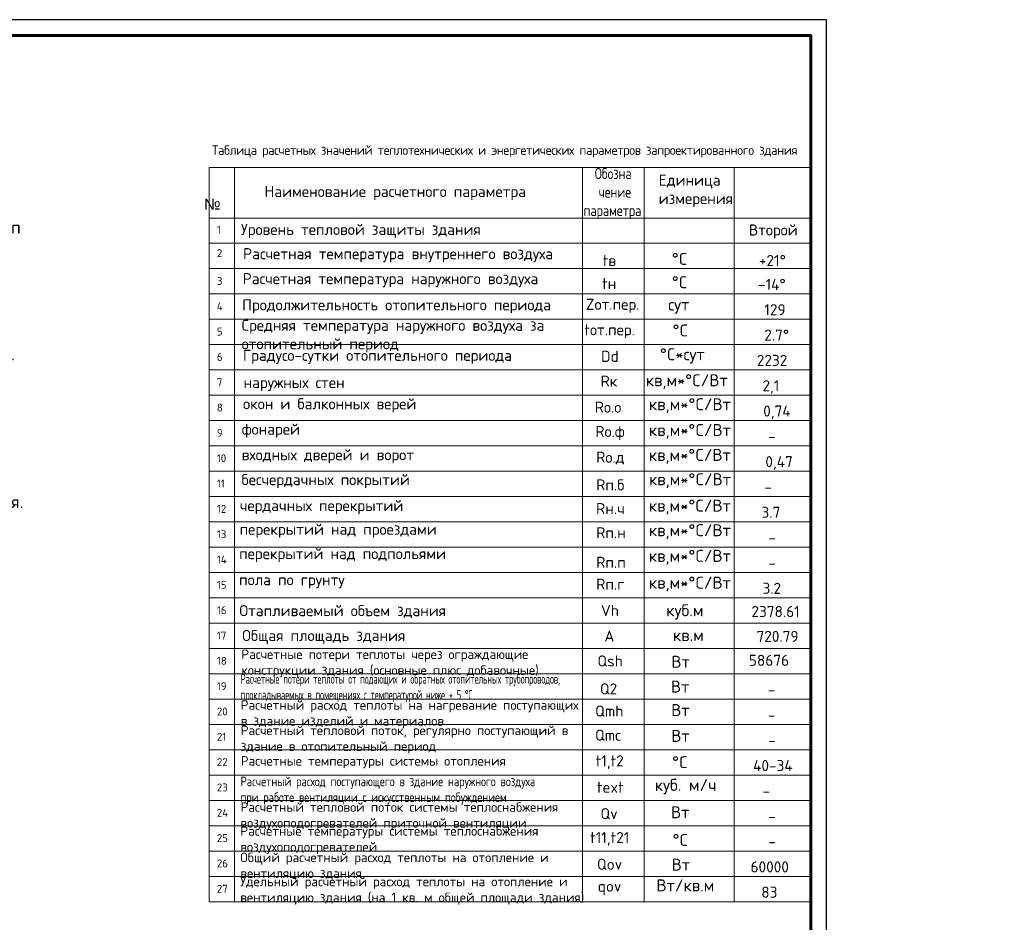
# Model space of a CAD drawing. Header units: millimetres. Extents: x 9824119 to 13672909, y -72394 to 462135.
# Tile 6 of 256: x 10040226 to 10071346, y 2017 to 30530. Entities that reach past the tile are written whole.
import ezdxf

# ---------------------------------------------------------------- set-up
doc = ezdxf.new("R2010")
doc.units = ezdxf.units.MM
doc.layers.add('1', color=7, linetype='Continuous')
doc.styles.add('ISO_1.0', font='isocpeur.ttf')
doc.styles.add('ISOCPEUR', font='isocpeui.ttf')

msp = doc.modelspace()

# ---------------------------------------------------------------- linework, layer by layer
at = {"color": 0, "linetype": 'Continuous', "lineweight": -2}
msp.add_lwpolyline([(9957132.1, -11469.8), (10065730.4, -11469.8), (10065730.4, 30530.2), (9957132.1, 30530.2), (9957132.1, -11469.8)], dxfattribs=at)
at = {"color": 0, "linetype": 'Continuous', "lineweight": 60}
msp.add_lwpolyline([(9959132.1, -10969.8), (10065230.4, -10969.8), (10065230.4, 30030.2), (9959132.1, 30030.2), (9959132.1, -10969.8)], dxfattribs=at)
at = {"layer": '1', "lineweight": 20, "ltscale": 50}
for points in [[(10046215.7, 25865.8), (10065230.4, 25865.8)], [(10046215.7, 25865.8), (10046215.7, 2665.8)], [(10047015.7, 25865.8), (10047015.7, 2665.8)], [(10058013.5, 25865.8), (10058013.5, 2665.8)], [(10059965.6, 25865.8), (10059965.6, 2665.8)], [(10062803.2, 25865.8), (10062803.2, 2665.8)], [(10046215.7, 24265.8), (10065230.4, 24265.8)], [(10046215.7, 23465.8), (10065230.4, 23465.8)], [(10046215.7, 22665.8), (10065230.4, 22665.8)], [(10046215.7, 21865.8), (10065230.4, 21865.8)], [(10046215.7, 21065.8), (10065230.4, 21065.8)], [(10046215.7, 20265.8), (10065230.4, 20265.8)], [(10046215.7, 19465.8), (10065230.4, 19465.8)], [(10046215.7, 18665.8), (10065230.4, 18665.8)], [(10046215.7, 17865.8), (10065230.4, 17865.8)], [(10046215.7, 17065.8), (10065230.4, 17065.8)], [(10046215.7, 16265.8), (10065230.4, 16265.8)], [(10046215.7, 15465.8), (10065230.4, 15465.8)], [(10046215.7, 14665.8), (10065230.4, 14665.8)], [(10046215.7, 13865.8), (10065230.4, 13865.8)], [(10046215.7, 13065.8), (10065230.4, 13065.8)], [(10046215.7, 12265.8), (10065230.4, 12265.8)], [(10046215.7, 11465.8), (10065230.4, 11465.8)], [(10046215.7, 10665.8), (10065230.4, 10665.8)], [(10046215.7, 9865.8), (10065230.4, 9865.8)], [(10046215.7, 9065.8), (10065230.4, 9065.8)], [(10046215.7, 8265.8), (10065230.4, 8265.8)], [(10046215.7, 7465.8), (10065230.4, 7465.8)], [(10046215.7, 6665.8), (10065230.4, 6665.8)], [(10046215.7, 5865.8), (10065230.4, 5865.8)], [(10046215.7, 5065.8), (10065230.4, 5065.8)], [(10046215.7, 4265.8), (10065230.4, 4265.8)], [(10046215.7, 3465.8), (10065230.4, 3465.8)], [(10046215.7, 2665.8), (10065230.4, 2665.8)]]:
    msp.add_lwpolyline(points, dxfattribs=at)

# ---------------------------------------------------------------- texts
at = {"char_height": 300, "attachment_point": 1, "style": 'ISOCPEUR'}
for s, insert, width in [('\\pi13638.10589;{\\fISOCPEUR|b0|i0|c204|p34;\\H1.66667x;\\L\\C7;\\P\\pi10874.35036;\\H1.1x;Общие указания\\l\\P\\pi13638.10589;\\P\\pi-900,l1200,t1200;\\H0.72727x;1.^IПроект выполнен на основании задания заказчика и задания на проектирование архитектурно-строительных чертежей.\\P2.^IПроект соответствует действующим нормам :\\P\\pl900,t900;\\fSymbol|b0|i0|c2|p18;·^I\\fISOCPEUR|b0|i0|c204|p34;КМК 2. 04.05-97* "Отопление, вентиляция и кондиционирование воздуха".\\P\\fSymbol|b0|i0|c2|p18;·^I\\fISOCPEUR|b0|i0|c204|p34;ШНК 2.08.02-09* "Общественные здания и сооружение" \\P\\fSymbol|b0|i0|c2|p18;·^I\\fISOCPEUR|b0|i0|c204|p34;КМК 2.01.01-94 "Климатические и физико-геологические данные для проектирования".\\P\\fSymbol|b0|i0|c2|p18;·^I\\fISOCPEUR|b0|i0|c204|p34;КМК 2.01.04-97* "Строительная теплотехника".\\P\\fSymbol|b0|i0|c2|p18;·^I\\fISOCPEUR|b0|i0|c204|p34;ГОСТ 21.602-2003 "Правила выполнения рабочей документации отопления, вентиляции и кондиционирования".\\P\\fSymbol|b0|i0|c2|p18;·^I\\fISOCPEUR|b0|i0|c204|p34;ШНК \\fISOCPEUR|b0|i0|c186|p34;2.01.02-04\\fISOCPEUR|b0|i0|c204|p34; - \\fISOCPEUR|b0|i0|c186|p34;"\\fISOCPEUR|b0|i0|c204|p34;Пожарная безопасность зданий и сооружений\\fISOCPEUR|b0|i0|c186|p34;"\\fISOCPEUR|b0|i0|c204|p34;;\\P\\pl1200,t1200;3.^I  Расчетные параметры наружного воздуха для проектирования отопления, вентиляции и кондиционирования воздуха приняты по КМК 2.01.01-94.\\P\\pi-300,l300,tz;      Для проектирования отопления, вентиляции и кондиционирования воздуха: \\P\\pl1500,t1500;-^IХолодный  период  года Тн\\fISOCPEUR|b0|i0|c186|p34;=-14.0°C\\fISOCPEUR|b0|i0|c204|p34;; I=-12,4 кДж/кг (Парам. Б);\\P-^IТеплый  период  года Тн=33°C; I=55,7 кДж/кг  (Парам. А);\\P-^IТеплый  период  года Тн=37,5°C; I=65,2 кДж/кг (Парам. Б);\\P-^IСкорость ветра  - V=1,6 м/сек - холодный период;\\P-^IСкорость ветра  - V=1,9 м/сек - теплый  период;\\P-^IПродолжительность отопительного периода  Zот.пер.=129суток;\\P-^IСредняя температура отопительного периода  tот.пер.=2,7°C;\\P-^IБарометрическое давление в районе строительства Рбар=950 Гпа.\\P\\pi600,l0,tz;\\P\\pi11458.1097;\\LТЕПЛОСНАБЖЕНИЕ\\P\\pi13638.10589;\\l\\P\\pi0;\\C0;В качестве источника тепла выбран установленный во дворе здания тепловой насос, рассчитанный на работу в температурном режиме 40–30 °C.^J^JСистема отопления спроектирована как двухтрубная, в ней используются напольный фанкойл.\\P^JОсновным источником тепла является тепловой насос. \\P^JОсновное охлаждение осуществляется с помощью\\Pтепловых насосов. Для отвода конденсата, образующегося в фанкойлах, предусмотрены дренажные трубы. Основные водосточные и обратные трубы выполнены из полипропилена. \\P\\pi600;^JОсновные подающие и обратные трубы выполнены из полипропилена. Слив воды из системы осуществляется через регулировочный узел. Для снижения теплопотерь через трубы выполнены работы по теплоизоляции.\\C7; \\P\\pi12278.10827;\\LОТОПЛЕНИЕ\\l\\P\\pi0;  Для достижения  комфортных условий в зимнее время и компенсации теплопотерь в помещениях установлены \\C0;фанкойл\\C7;ы обеспечивающие в помещениях нормируемую температуру воздуха:\\P\\pi-300,l1500,t1500;-^IКабинет врача +20°C.\\P-^IЗал       +22°C.\\P-^IФизиотерапия     +21°C.\\P\\pi0,l0,tz;   На каждом приборе предусматривается устанавка термостатического клапана и запорного крана. Рекомендуется применить трубопроводы стабильные полипропиленовые. Система теплоснабжения \\C0;фанкойл\\C7;ов двухтрубная с принудительной циркуляцией, горизонтальная. Удаление воздуха осуществляется из воздухоспускных кранов установленных в \\C0;фанкойл\\C7;ах. Все монтажные и наладочные работы проводить в соответствии с нормативными документами и инструкциям фирм-изготовителя.}', (9986122.2, 27067.1), 27276.212), ('{\\fISOCPEUR|b0|i0|c204|p34;\\C7;^I\\A1;\\L\\P\\pi10515.36534;\\H1.33333x;ВЕНТИЛЯЦИЯ\\P\\pi0;\\l^IВ здании предусмотрена приточно-вытяжная вентиляция с естественным и \\Pмеханическим побуждением, для функционально различных и конструктивно раздельных групп \\Pпомещений.   ^I  \\P^IТакже предусматривается естественная вентиляция с удалением и поступлением воздуха через окна и двери.\\P^IУдаление воздуха из помещений производится с помощью вытяжных решеток.\\P^IМатериал воздуховодов - тонколистовая оцинкованная сталь по ГОСТ 14918-80.\\P^IВоздуховоды систем вытяжной вентиляции выполняются класса "Н" (нормально плотный).\\P^IМонтаж систем вентиляции выполнить в соответствии с \\A0;КМК 3.05.01.-9\\A1;7\\P\\A0;\\L\\P\\pi12075.36144;\\P\\pi7995.37164;ПРИМЕЧАНИЯ (ТЕПЛОСНАБЖЕНИЕ)\\P\\pi-900,l900,t900;\\l1.^IЧертеж читать совместно со спецификацией и с другими разделами проекта.\\P2.^IМонтаж оборудования и трубопроводов производить в соответствии с местными \\P\\pi0;действующими нормами и правилами, и требованиями завода-изготовителя оборудования.\\P\\pi-900;3.^IТрубопроводы системы теплоснабжения радиаторов приняты полипропиленовыми.\\P4.^IНа планах и схемах указаны наружный диаметр и толщина стенки полипропиленовых \\P\\pi0;трубопроводов.\\P\\pi-900;5.^IПриборы и трубопроводы нанесены условно.\\P6.^IУклон трубопроводов выполнить согласно схемам в сторону ближайшего вертикального \\P\\pi0;стояка.\\P\\pi-900;7.^IВсе отметки указаны от уровня пола этажа. \\P8.^IКрепить трубу в штробе каждые 2 метра.\\P9.^IТрубопроводы отопления, прокладываемые в полу покрыть трубчатой тепловой изоляцией \\P\\pi0;из вспученного полителена "Isocom" толщиной 9 мм.\\P\\pi-900;10.^IДиаметры запорно-регулирующей арматуры и фильтров соответствуют диаметру \\P\\pi0;трубопроводов, если не указано иное.\\P\\pi3390,l600,tz;\\P\\pi5455.37799,l0;\\LПРИМЕЧАНИЯ (ВЕНТИЛЯЦИЯ И КОНДИЦИОНИРОВАНИЕ)\\l\\P\\pi-900,l900,t900;1.^IВентиляционные системы показаны условно.\\P2.^IЧертеж читать совместно со спецификацией и остальными разделами проекта \\P3.^IВсе неплотности при пересечении инженерными коммуникациями огнестойких стен, \\P\\pi0;перекрытий и перегородок заделать материалами, соответствующими по степени \\Pогнестойкости пересекаемым ограждениям.\\P\\pi-900;4.^IВ сан-узлах двери не оборудованные переточными решетками, предусмотреть с \\P\\pi0;подрезкой дверного полотна, высота щели не менее 20 мм. Если конструкция дверей не \\Pпозволяет предусмотреть щели в нижней части, то необходимо выполнить установку \\Pжалюзийной решетки в нижней половине двери.\\P\\pi-900;5.^IРазместить все приборы для измерения температуры, давления и скорости потока в \\P\\pi0;доступных местах с прямыми секциями труб или воздуховодов наверху или внизу, \\Pсогласно рекомендациям завода изготовителя для точности показаний.\\P\\pi-900;6.^IУстановить расположение диффузоров, отдушин и вентиляционных решеток согласно \\P\\pi0;архитектурным планам потолка, освещения и другим деталям/узлам потолка и \\Pвыполнить незначительные изменения для обеспечения соответствия.\\P\\pi-900;7.^IМонтаж оборудования выполнить в соответствии с местными нормами и правилами, а \\P\\pi0;так же требованиями завода-изготовителя оборудования \\P\\pi-900;8.^IВсе отметки оборудований даны от пола этажа.\\P}', (10015733.6, 26003.4), 24350.724)]:
    msp.add_mtext(s, dxfattribs=dict(at, insert=insert, width=width))
at = {"layer": '1', "color": 5, "style": 'ISO_1.0'}
for s, p in [('Второй', (10063271.8, 23713.1)), ('+21°', (10063590.9, 22748.5)), ('-14°', (10063561.8, 21993.4)), ('129', (10063762, 21193.4)), ('2.7%%D', (10063760.2, 20393.4)), ('2232', (10063523.6, 19593.4)), ('2,1', (10063703.8, 18793.4)), ('0,74', (10063726.2, 17993.4)), (' -', (10063656.1, 17193.4)), ('0,47', (10063793.4, 16393.4)), ('-', (10063760, 15593.4)), ('3.7', (10063670.8, 14793.4)), (' -', (10063670.8, 13993.4)), (' -', (10063670.8, 13193.4)), ('3.2', (10063703.9, 12393.4)), ('2378.61', (10063353.5, 11659.2)), ('720.79', (10063514.7, 10874.6)), ('58676', (10063272.1, 10117.9)), (' -', (10063649.3, 9193.4)), (' -', (10063649.3, 8393.4)), ('-', (10063886.9, 7593.4)), ('40-34', (10063406.8, 6793.4)), ('-', (10063702.5, 5988.4)), ('-', (10063886.9, 5193.4)), ('-', (10063886.9, 4393.4)), ('60000', (10063325.4, 3593.4)), ('83', (10063663.8, 2793.4))]:
    msp.add_text(s, height=350, dxfattribs=at).set_placement(p)
at = {"layer": '1', "lineweight": 20, "ltscale": 50, "insert": (10046301.7, 26560.6), "char_height": 300, "width": 33392.78, "attachment_point": 1, "style": 'ISO_1.0'}
msp.add_mtext('{\\W0.95;\\T0.95;Таблица расчетных значений теплотехнических и энергетических параметров запроектированного здания}', dxfattribs=at)
at = {"layer": '1', "lineweight": 20, "ltscale": 50, "attachment_point": 1, "style": 'ISO_1.0'}
for s, width, gutter_width, heights, insert, char_height in [('\\pi34.26258;{\\W0.8;Обозна\\P\\pi153.26258;чение \\P\\pi-322.73742;параметра}', 1230.525, 1750, [0], (10058370.2, 25844.8), 350), ('Единица измерения', 2391.403, 1750, [0], (10060421.7, 25639), 350), ('\\pi786.44418;Наименование расчетного параметра', 9937.888, 1750, [0], (10047177.2, 25279.7), 350), ('1', 350, 1750, [0], (10046457.1, 24021.9), 250), ('Уровень тепловой защиты здания', 8309.704, 1750, [547.4], (10047220.9, 24080.3), 350), ('2', 350, 1750, [0], (10046457.1, 23279.9), 250), ('Расчетная температура внутреннего воздуха', 11017.393, 1750, [997.5], (10047283.5, 23313.3), 350), ('tв', 835.068, 1750, [0], (10058652.2, 23098.5), 350), ('{\\H1.0833x;°C}', 718.897, 1750, [0], (10060838.5, 23163.5), 350), ('Расчетная температура наружного воздуха', 10829.53, 1750, [1090.9], (10047272.6, 22525.3), 350), ('{\\H1.0833x;°C}', 733.434, 1750, [0], (10060837, 22426.2), 350), ('3', 350, 1750, [0], (10046457.1, 22402.2), 250), ('tн', 747.842, 1750, [0], (10058634.5, 22369.3), 350), ('4', 350, 1750, [0], (10046457.1, 21602.2), 250), ('Продолжительность отопительного периода', 10829.53, 1750, [0], (10047257.4, 21697.9), 350), ('Zот.пер.', 2004.723, 1750, [0], (10058117.3, 21713.8), 350), ('{\\H1.0833x;сут}', 1024.19, 1750, [0], (10060721.3, 21721.9), 350), ('Средняя температура наружного воздуха за отопительный период', 10829.53, 1750, [0], (10047240.5, 21051.1), 350), ('tот.пер.', 1649.432, 1750, [0], (10058071, 20911.4), 350), ('{\\H1.0833x;°C}', 733.683, 1750, [0], (10060860.2, 20903.2), 350), ('5', 350, 1750, [0], (10046457.1, 20802.2), 250), ('6', 350, 1750, [0], (10046457.1, 20002.2), 250), ('Градусо-сутки отопительного периода', 10829.53, 1750, [0], (10047281.5, 20102.4), 350), ('Dd', 789.862, 1750, [0], (10058600, 20071.8), 350), ('{\\H1.0833x;°C*сут}', 1617.649, 1750, [0], (10060459.7, 20151.1), 350), ('{\\H1.0833x;кв,м*°C/Вт}', 2004.723, 1750, [0], (10060014.6, 19330.2), 350), ('7', 350, 1750, [0], (10046457.1, 19202.2), 250), ('наружных стен', 3393.929, 1750, [0], (10047301.5, 19244), 350), ('Rк', 606.453, 1750, [0], (10058586.5, 19288.6), 350), ('8', 350, 1750, [0], (10046457.1, 18402.2), 250), ('окон и балконных верей', 5391.977, 0, [464.5], (10047284.6, 18572.7), 350), ('Rо.о', 2004.723, 1750, [0], (10058402.8, 18466.1), 350), ('{\\H1.0833x;кв,м*°C/Вт}', 2004.723, 1750, [0], (10060115.1, 18573.5), 350), ('фонарей', 2504.679, 1750, [0], (10047246.1, 17771.8), 350), ('{\\H1.0833x;кв,м*°C/Вт}', 2004.723, 1750, [0], (10060115.1, 17757.8), 350), ('9', 350, 1750, [0], (10046457.1, 17602.2), 250), ('Rо.ф', 2004.723, 1750, [0], (10058420.7, 17698.6), 350), ('10', 350, 1750, [0], (10046457.1, 16802.2), 250), ('входных дверей и ворот', 5926.312, 1750, [0], (10047243.1, 16962.3), 350), ('Rо.д', 2004.723, 1750, [0], (10058447.6, 16883.2), 350), ('{\\H1.0833x;кв,м*°C/Вт}', 2004.723, 1750, [0], (10060111.8, 16971.5), 350), ('бесчердачных покрытий', 5204.659, 1750, [562.7], (10047235.1, 16175.7), 350), ('{\\H1.0833x;кв,м*°C/Вт}', 2004.723, 1750, [0], (10060116.3, 16202), 350), ('11', 350, 1750, [0], (10046457.1, 16002.2), 250), ('Rп.б', 2004.723, 1750, [0], (10058447.6, 16010.9), 350), ('чердачных перекрытий', 6007.696, 1750, [0], (10047183.3, 15356.6), 350), ('Rн.ч', 2004.723, 1750, [0], (10058445.1, 15261.2), 350), ('{\\H1.0833x;кв,м*°C/Вт}', 2004.723, 1750, [0], (10060112.6, 15369), 350), ('12', 350, 1750, [0], (10046457.1, 15202.2), 250), ('перекрытий над проездами', 6682.634, 1750, [0], (10047175.7, 14607.5), 350), ('13', 350, 1750, [0], (10046457.1, 14402.2), 250), ('Rп.н', 2004.723, 1750, [0], (10058447.6, 14500.2), 350), ('{\\H1.0833x;кв,м*°C/Вт}', 2004.723, 1750, [0], (10060114.5, 14593.2), 350), ('перекрытий над подпольями ', 10829.53, 1750, [989.6], (10047159.8, 13838.4), 350), ('{\\H1.0833x;кв,м*°C/Вт}', 2004.723, 1750, [0], (10060113.2, 13783.3), 350), ('14', 350, 1750, [0], (10046457.1, 13602.2), 250), ('Rп.п', 2004.723, 1750, [0], (10058447.6, 13564), 350), ('15', 350, 1750, [0], (10046457.1, 12802.2), 250), ('пола по грунту', 4619.611, 1750, [0], (10047159.4, 13014.1), 350), ('Rп.г', 2004.723, 1750, [0], (10058447.6, 12874.5), 350), ('{\\H1.0833x;кв,м*°C/Вт}', 2004.723, 1750, [0], (10060113.9, 12935.8), 350), ('16', 350, 1750, [0], (10046457.1, 12002.2), 250), ('Отапливаемый объем здания', 7743.165, 1750, [0], (10047169.9, 12037.7), 350), ('Vh', 489.81, 1750, [0], (10058593.5, 12044.4), 350), ('{\\H1.0833x;куб.м}', 1217.063, 1750, [0], (10060663.6, 12063.9), 350), ('Общая площадь здания', 10829.53, 1750, [1090.9], (10047258.3, 11252.1), 350), ('А', 385.706, 1750, [0], (10058705.4, 11233.4), 350), ('17', 350, 1750, [0], (10046457.1, 11202.2), 250), ('{\\H1.0833x;кв.м}', 833.43, 1750, [0], (10060873, 11279.3), 350), ('Расчетные потери теплоты через ограждающие конструкции здания (основные плюс добавочные)', 10829.53, 1750, [0], (10047231, 10634), 300), ('18', 350, 1750, [0], (10046457.1, 10402.2), 250), ('Qsh', 706.128, 1750, [0], (10058486.4, 10447.9), 350), ('{\\H1.0833x;Вт}', 350, 1750, [0], (10060823.4, 10437.5), 350), ('{\\W0.57;Расчетные потери теплоты от подающих и обратных отопительных трубопроводов, прокладываемых в помещениях с температурой ниже + 5 °С}', 10803.191, 1750, [0], (10047210.3, 9855.8), 300), ('{\\H1.0833x;Вт}', 676.405, 1750, [0], (10060808.5, 9652.6), 350), ('19', 350, 1750, [0], (10046457.1, 9602.2), 250), ('Q2', 632.553, 1750, [0], (10058565.9, 9565.5), 350), ('Расчетный расход теплоты на нагревание поступающих в здание изделий и материалов', 10879.395, 1750, [0], (10047211, 9030.4), 300), ('20', 350, 1750, [0], (10046457.1, 8802.2), 250), ('Qmh', 909.173, 1750, [0], (10058413.1, 8866.1), 350), ('{\\H1.0833x;Вт}', 697.163, 1750, [0], (10060817.7, 8909.7), 350), ('Расчетный тепловой поток, регулярно поступающий в здание в отопительный период', 10856.585, 1750, [0], (10047210.8, 8230.4), 300), ('Qmс', 940.883, 1750, [0], (10058411.9, 8104.9), 350), ('{\\H1.0833x;Вт}', 707.377, 1750, [0], (10060820.8, 8096.4), 350), ('21', 350, 1750, [0], (10046457.1, 8002.2), 250), ('22', 350, 1750, [0], (10046457.1, 7202.2), 250), ('Расчетные температуры системы отопления', 9717.467, 1750, [389.3], (10047213.1, 7266.4), 300), ('t1,t2', 350, 1750, [0], (10058428.7, 7292.6), 350), ('{\\H1.0833x;°C}', 574.17, 1750, [0], (10060846.4, 7265.6), 350), ('{\\W0.8;Расчетный расход поступающего в здание наружного воздуха \\Pпри работе вентиляции с искусственным побуждением}', 10808.68, 1750, [1353.6], (10047204.8, 6617.3), 300), ('{\\H1.0833x;куб. м/ч}', 2004.723, 1750, [0], (10060299.5, 6547.3), 350), ('23', 350, 1750, [0], (10046457.1, 6402.2), 250), ('text', 350, 1750, [0], (10058466, 6458.7), 350), ('24', 350, 1750, [0], (10046457.1, 5602.2), 250), ('Расчетный тепловой поток системы теплоснабжения \\Pвоздухоподогревателей приточной вентиляции', 13655.683, 1750, [1090.9], (10047202.3, 5807), 300), ('Qv', 350, 1750, [0], (10058581.3, 5624.6), 350), ('{\\H1.0833x;Вт}', 655.881, 1750, [0], (10060812.5, 5683.9), 350), ('Расчетные температуры системы теплоснабжения \\Pвоздухоподогревателей', 13678.147, 1750, [0], (10047198.9, 5052.7), 300), ('25', 350, 1750, [0], (10046457.1, 4802.2), 250), ('t11,t21', 1227.947, 1750, [0], (10058253.6, 4868.4), 350), ('{\\H1.0833x;°C}', 548.156, 1750, [0], (10060859.8, 4808.3), 350), ('Общий расчетный расход теплоты на отопление и вентиляцию здания', 10824.756, 1750, [0], (10047198.8, 4217), 300), ('26', 350, 1750, [0], (10046457.1, 4002.2), 250), ('Qov', 771.578, 1750, [0], (10058471.6, 4027.6), 350), ('{\\H1.0833x;Вт}', 673.921, 1750, [0], (10060833.2, 4029.2), 350), ('Удельный расчетный расход теплоты на отопление и \\Pвентиляцию здания (на 1 кв. м общей площади здания)', 11811.576, 1750, [0], (10047196.6, 3455.1), 300), ('27', 350, 1750, [0], (10046457.1, 3202.2), 250), ('qov', 350, 1750, [0], (10058493.9, 3330.8), 350), ('{\\H1.0833x;Вт/кв.м}', 1676.239, 1750, [0], (10060352.2, 3373.7), 350)]:
    msp.add_mtext_dynamic_manual_height_columns(s, width=width, gutter_width=gutter_width, heights=heights, dxfattribs=dict(at, insert=insert, char_height=char_height))
at = {"layer": '1', "lineweight": 20, "ltscale": 50}
note = msp.add_mtext_dynamic_manual_height_columns('{\\fArial|b0|i0|c204|p34;     }', width=350, gutter_width=0, heights=[592.9, 0], dxfattribs=dict(at, insert=(10046051, 24879.9), char_height=350, attachment_point=1, style='ISO_1.0'))
for column, words in zip(note.columns.linked_columns, ['{\\fArial|b0|i0|c204|p34;№}']):
    column.text = words

doc.saveas('drawing.dxf')
